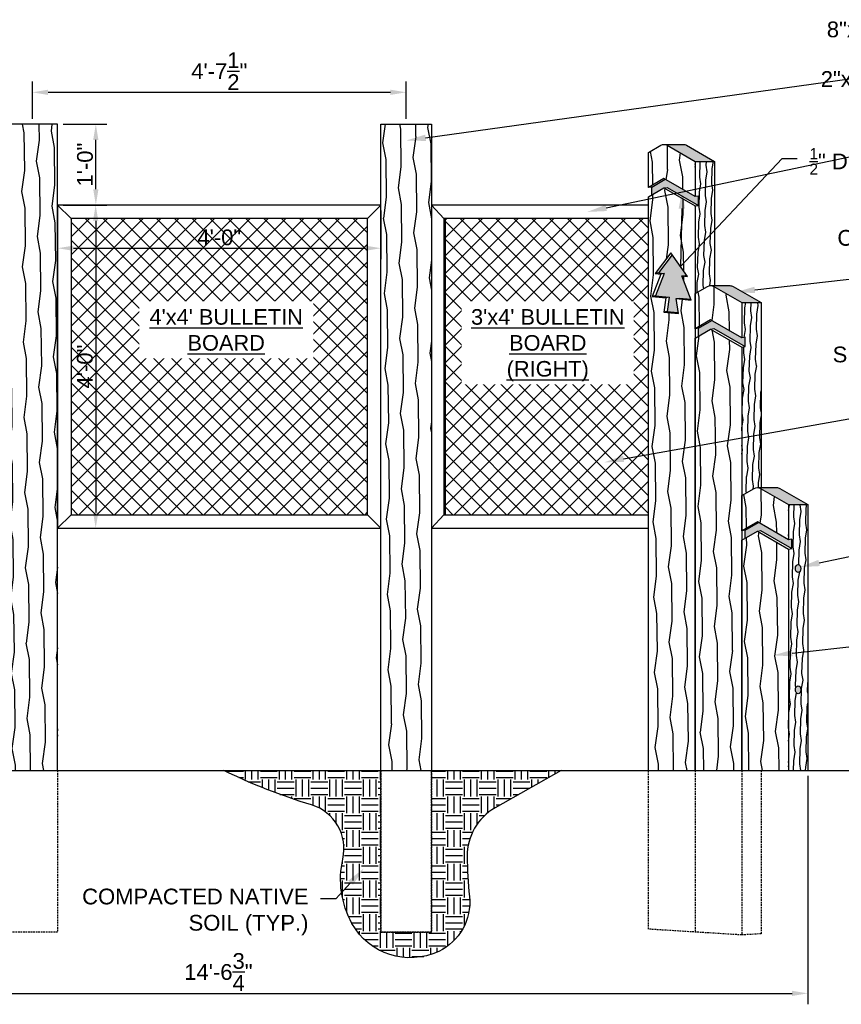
# Model space of a CAD drawing. Header units: feet. Extents: x -114 to 1432, y 355 to 669.
# Tile 95 of 195: x 1094 to 1216, y 522 to 669. Entities that reach past the tile are written whole.
import ezdxf
from ezdxf import colors
from ezdxf.entities.mleader import LeaderData, LeaderLine
from ezdxf.math import Vec2, Vec3

# ---------------------------------------------------------------- set-up
doc = ezdxf.new("R2010")
doc.units = ezdxf.units.FT
doc.header["$MEASUREMENT"] = 0
doc.linetypes.add('HIDDEN', pattern=[0.375, 0.25, -0.125])
doc.layers.add('-HELPER', color=4, linetype='Continuous', plot=False)
for name, color, linetype in [('A-BULLETINBOARD', 3, 'Continuous'), ('A-EXPANDED-METAL', 8, 'Continuous'), ('A-HATCH', 8, 'Continuous'), ('A-POSTS&BEAMS', 5, 'Continuous'), ('A-ROUTERED', 9, 'Continuous'), ('C-FINISHEDGRADE', 9, 'Continuous'), ('G-ANNO-DIM', 2, 'Continuous'), ('G-ANNO-TXT', 7, 'Continuous')]:
    doc.layers.add(name, color=color, linetype=linetype)
doc.styles.add('Arial', font='arial.ttf')
doc.dimstyles.new('MS-16A', dxfattribs={"dimscale": 13, "dimtxt": 0.18, "dimasz": 0.18, "dimexe": 0.125, "dimexo": 0.0625, "dimgap": 0.03125, "dimtad": 1, "dimdec": 3, "dimzin": 3, "dimdsep": 46, "dimlunit": 4, "dimtxsty": 'Arial', "dimcen": 0.03125, "dimclrd": 2, "dimclre": 2, "dimclrt": 7, "dimadec": 1, "dimazin": 0, "dimtfac": 1, "dimtdec": 3, "dimtofl": 0, "dimtmove": 0, "dimatfit": 3, "dimfxl": 1, "dimtolj": 1, "dimtzin": 0, "dimarcsym": 0})

# ---------------------------------------------------------------- blocks, each defined once
blk = doc.blocks.new('*D671')
at = {"layer": 'Defpoints', "color": 0, "transparency": 16777216}
for p in [(1099.68, 641.2), (1099.68, 593.2), (1105.33, 593.2)]:
    blk.add_point(p, dxfattribs=at)
at = {"layer": 'G-ANNO-DIM', "color": 2, "lineweight": -2, "transparency": 16777216}
for p, q in [((1100.49, 641.2), (1106.95, 641.2)), ((1105.33, 638.86), (1105.33, 595.54)), ((1100.49, 593.2), (1106.95, 593.2))]:
    blk.add_line(p, q, dxfattribs=at)
at = {"layer": 'G-ANNO-DIM', "color": 2, "transparency": 16777216}
for points in [[(1104.94, 638.86), (1105.72, 638.86), (1105.33, 641.2)], [(1104.94, 595.54), (1105.72, 595.54), (1105.33, 593.2)]]:
    blk.add_solid(points, dxfattribs=at)
at = {"layer": 'G-ANNO-DIM', "color": 7, "transparency": 16777216, "insert": (1103.73, 617.2), "char_height": 2.34, "attachment_point": 5, "rotation": 90, "style": 'Arial'}
blk.add_mtext('\\A1;4\'-0"', dxfattribs=at)
blk = doc.blocks.new('*D672')
at = {"layer": 'Defpoints', "color": 0, "transparency": 16777216}
for p in [(1099.68, 641.2), (1147.68, 641.2), (1147.68, 634.78)]:
    blk.add_point(p, dxfattribs=at)
at = {"layer": 'G-ANNO-DIM', "color": 2, "lineweight": -2, "transparency": 16777216}
for p, q in [((1099.68, 640.39), (1099.68, 633.16)), ((1147.68, 640.39), (1147.68, 633.16)), ((1102.02, 634.78), (1145.34, 634.78))]:
    blk.add_line(p, q, dxfattribs=at)
at = {"layer": 'G-ANNO-DIM', "color": 2, "transparency": 16777216}
for points in [[(1102.02, 635.17), (1102.02, 634.39), (1099.68, 634.78)], [(1145.34, 635.17), (1145.34, 634.39), (1147.68, 634.78)]]:
    blk.add_solid(points, dxfattribs=at)
at = {"layer": 'G-ANNO-DIM', "color": 7, "transparency": 16777216, "insert": (1123.68, 636.38), "char_height": 2.34, "attachment_point": 5, "style": 'Arial'}
blk.add_mtext('\\A1;4\'-0"', dxfattribs=at)
blk = doc.blocks.new('*D609')
at = {"layer": 'Defpoints', "color": 0, "transparency": 16777216}
for p in [(1036.31, 557.2), (1211.04, 557.2), (1211.04, 524.09)]:
    blk.add_point(p, dxfattribs=at)
at = {"layer": 'G-ANNO-DIM', "color": 2, "lineweight": -2, "transparency": 16777216}
for p, q in [((1036.31, 556.39), (1036.31, 522.47)), ((1211.04, 556.39), (1211.04, 522.47)), ((1038.65, 524.09), (1208.7, 524.09))]:
    blk.add_line(p, q, dxfattribs=at)
at = {"layer": 'G-ANNO-DIM', "color": 2, "transparency": 16777216}
for points in [[(1038.65, 524.48), (1038.65, 523.7), (1036.31, 524.09)], [(1208.7, 524.48), (1208.7, 523.7), (1211.04, 524.09)]]:
    blk.add_solid(points, dxfattribs=at)
at = {"layer": 'G-ANNO-DIM', "color": 7, "transparency": 16777216, "insert": (1123.55, 527.27), "char_height": 2.34, "attachment_point": 5, "style": 'Arial'}
blk.add_mtext('\\A1;14\'-6{\\H1x;\\S3/4;}"', dxfattribs=at)
blk = doc.blocks.new('*D610')
at = {"layer": 'Defpoints', "color": 0, "transparency": 16777216}
for p in [(1151.43, 657.94), (1095.93, 653.2), (1151.43, 653.2)]:
    blk.add_point(p, dxfattribs=at)
at = {"layer": 'G-ANNO-DIM', "color": 2, "lineweight": -2, "transparency": 16777216}
for p, q in [((1095.93, 654.01), (1095.93, 659.56)), ((1151.43, 654.01), (1151.43, 659.56)), ((1098.27, 657.94), (1149.09, 657.94))]:
    blk.add_line(p, q, dxfattribs=at)
at = {"layer": 'G-ANNO-DIM', "color": 2, "transparency": 16777216}
for points in [[(1098.27, 658.33), (1098.27, 657.55), (1095.93, 657.94)], [(1149.09, 658.33), (1149.09, 657.55), (1151.43, 657.94)]]:
    blk.add_solid(points, dxfattribs=at)
at = {"layer": 'G-ANNO-DIM', "color": 7, "transparency": 16777216, "insert": (1123.68, 661.08), "char_height": 2.34, "attachment_point": 5, "style": 'Arial'}
blk.add_mtext('\\A1;4\'-7{\\H1x;\\S1/2;}"', dxfattribs=at)
blk = doc.blocks.new('*D621')
at = {"layer": 'Defpoints', "color": 0, "transparency": 16777216}
for p in [(1099.68, 653.2), (1105.35, 653.2), (1099.68, 641.2)]:
    blk.add_point(p, dxfattribs=at)
at = {"layer": 'G-ANNO-DIM', "color": 2, "lineweight": -2, "transparency": 16777216}
for p, q in [((1100.49, 653.2), (1106.98, 653.2)), ((1105.35, 643.54), (1105.35, 650.86)), ((1100.49, 641.2), (1106.98, 641.2))]:
    blk.add_line(p, q, dxfattribs=at)
at = {"layer": 'G-ANNO-DIM', "color": 2, "transparency": 16777216}
for points in [[(1104.96, 650.86), (1105.74, 650.86), (1105.35, 653.2)], [(1104.96, 643.54), (1105.74, 643.54), (1105.35, 641.2)]]:
    blk.add_solid(points, dxfattribs=at)
at = {"layer": 'G-ANNO-DIM', "color": 7, "transparency": 16777216, "insert": (1103.75, 647.2), "char_height": 2.34, "attachment_point": 5, "rotation": 90, "style": 'Arial'}
blk.add_mtext('\\A1;1\'-0"', dxfattribs=at)

msp = doc.modelspace()

# ---------------------------------------------------------------- hatches: boundary and pattern name
at = {"layer": 'A-EXPANDED-METAL'}
h = msp.add_hatch(dxfattribs=at)
h.set_pattern_fill('ANSI37', color=256, scale=15)
h.set_pattern_definition([(45, (569.7783, 1.1526), (-1.3258252, 1.3258252), []), (135, (569.7783, 1.1526), (-1.3258252, -1.3258252), [])])
h.paths.add_polyline_path([(1187.3829, 639.1984), (1157.2108, 639.1984), (1157.2108, 617.1984), (1157.2108, 595.1984), (1187.3829, 595.1984)])
h.paths.add_polyline_path([(1145.6756, 595.1984), (1145.6756, 639.1984), (1101.6756, 639.1984), (1101.6756, 595.1984)])
h.paths.add_polyline_path([(1059.9683, 595.1984), (1090.1403, 595.1984), (1090.1403, 617.1984), (1090.1403, 639.1984), (1059.9683, 639.1984)])
at = {"layer": 'A-HATCH'}
h = msp.add_hatch(dxfattribs=at)
h.set_pattern_fill('WOOD1', color=256, scale=5, angle=64, pattern_type=2)
h.set_pattern_definition([(280.8699, (566.1611, 5.1421), (-2.412374, 17.8656221), [2.5, -22.5]), (270.5651, (568.8244, 7.181), (2.302122, -6.685825), [5.59017, -5.59017]), (262.4349, (571.0714, 6.085), (0.1102506, -11.1797947), [3.16228, -12.64911])])
h.paths.add_polyline_path([(1155.1756, 653.1984), (1147.6756, 653.1984), (1147.6756, 557.1984), (1155.1756, 557.1984)])
h.paths.add_polyline_path([(1092.1756, 557.1984), (1099.6756, 557.1984), (1099.6756, 653.1984), (1092.1756, 653.1984)])
h = msp.add_hatch(dxfattribs=at)
h.set_pattern_fill('WOOD1', color=256, scale=5, angle=64, pattern_type=2)
h.set_pattern_definition([(280.8699, (-33.8389, 5.1421), (-2.412374, 17.86562206), [2.5, -22.5]), (270.5651, (-31.1756, 7.181), (2.3021222, -6.685825), [5.59017, -5.59017]), (262.4349, (-28.9286, 6.085), (0.1102506, -11.1797947), [3.16228, -12.64911])])
h.paths.add_polyline_path([(1194.3119, 641.0644), (1189.6925, 643.7314), (1187.3829, 642.3979), (1187.3829, 557.1984), (1194.3119, 557.1984), (1194.3119, 621.4248)])
h.paths.add_polyline_path([(1190.723, 634.0762), (1193.1737, 630.5762), (1192.3207, 630.6569), (1193.723, 627.0762), (1191.4801, 627.2884), (1191.8256, 625.0762), (1190.723, 625.1805), (1189.6542, 625.2817), (1189.9903, 627.4294), (1187.9342, 627.624), (1189.2098, 630.9513), (1188.3697, 631.0312)], flags=16)
h.paths.add_polyline_path([(1194.3119, 647.6743), (1190.1545, 650.0746, 0.26794919), (1189.2306, 650.0746), (1187.3829, 649.0078), (1187.3829, 643.7837), (1189.6925, 645.1172), (1194.3119, 642.4502)])
h.paths.add_polyline_path([(1201.241, 620.0913), (1196.6216, 622.7583), (1194.3119, 621.4248), (1194.3119, 557.1984), (1201.241, 557.1984)])
h.paths.add_polyline_path([(1201.241, 626.7012), (1197.0836, 629.1015, 0.26794919), (1196.1597, 629.1015), (1194.3119, 628.0347), (1194.3119, 622.8106), (1196.6216, 624.1441), (1201.241, 621.4771)])
h.paths.add_polyline_path([(1208.1702, 590.0913), (1203.5508, 592.7583), (1201.2411, 591.4248), (1201.2411, 557.1984), (1208.1702, 557.1984)])
h.paths.add_polyline_path([(1208.1702, 596.7012), (1204.0128, 599.1015, 0.26794919), (1203.0889, 599.1015), (1201.2411, 598.0347), (1201.2411, 592.8106), (1203.5508, 594.1441), (1208.1702, 591.4771)])
h = msp.add_hatch(dxfattribs=at)
h.set_pattern_fill('WOOD3', color=256, scale=3, angle=176, pattern_type=2)
h.set_pattern_definition([(171.2364, (-30.25728, 0.6439), (32.71034884, -5.294630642), [0.361248, -35.763537]), (187.3099, (-30.6143, 0.69893), (-12.18003978, -2.15560722), [0.458913, -14.838147]), (221, (-31.0695, 0.6405), (-0.2092695, -2.992693), [0.339411, -3.903228]), (222.8476, (-31.32565, 0.41787), (-45.036739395, -41.960602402), [0.657951, -65.137185]), (188.9946, (-31.80803, -0.02957), (27.35276999, 4.1019521), [0.400251, -39.624741]), (176, (-32.2034, -0.092), (-3.2019616, -2.783423), [0.75, -2.25]), (166.5377, (-32.95154, -0.03983), (14.75419404, -4.03903385), [0.364965, -17.883321]), (170.2894, (-30.31378, -0.16414), (26.724957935, -4.876120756), [0.301497, -29.848131]), (176, (-30.611, -0.1133), (-3.2019616, -2.783423), [0.45, -2.55]), (204.3008, (-31.05986, -0.0819), (-34.175217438, -15.65421685), [0.442944, -43.851525]), (228.125, (-31.46356, -0.26417), (13.0171211, 14.126379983), [0.684105, -33.521157]), (215.2894, (-31.9202, -0.77356), (-19.002501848, -13.70784299), [0.426381, -42.211632]), (182.3402, (-32.26824, -1.0199), (-24.15080517, -1.31854163), [0.543324, -26.622831]), (164.1113, (-32.8111, -1.04207), (41.269871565, -11.907879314), [0.582495, -57.666969]), (169.2902, (-30.37865, -1.09187), (-26.724964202, 4.87609884), [0.513516, -50.83821]), (179.3665, (-30.88323, -0.99644), (-48.092344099, 0.355585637), [0.510882, -50.577279]), (209.6901, (-31.3941, -0.9908), (6.1946527, 2.5741574), [0.540834, -10.275822]), (223.4896, (-31.8639, -1.25867), (-32.22885918, -30.826947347), [0.488364, -48.348096]), (190.9314, (-32.21822, -1.59477), (-33.547422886, -6.67610359), [0.465726, -46.106799]), (176, (-32.6755, -1.683), (-3.2019616, -2.783423), [0.36, -2.64]), (163.0054, (-33.03461, -1.65798), (-26.51569332, 7.868802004), [0.400251, -39.624741]), (176, (-31.1494, 1.2175), (-3.2019616, -2.783423), [0, -3]), (39.1524, (-31.5998, 0.79792), (-47.820147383, -38.758657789), [0.657951, -65.137185]), (22.5651, (-31.2989, -1.7794), (3.2019593, 2.7834268), [0.268329, -6.439875]), (4.1301, (-31.05107, -1.6764), (18.16542152, 1.73707374), [0.424263, -20.788938]), (332.8014, (-30.6279, -1.64583), (14.54492083, -7.03173532), [0.228474, -22.618845]), (202.5651, (-31.5998, 0.7979), (-3.2019593, -2.7834268), [0.335409, -6.372795]), (182.7098, (-31.90954, 0.6692), (27.143500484, 1.10924884), [0.513516, -50.83821]), (165.8753, (-32.42248, 0.64493), (-50.24795288, 12.535682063), [0.853287, -84.475488]), (165.6952, (-30.23426, 0.9731), (-17.74688743, 4.248293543), [0.335409, -33.205608]), (191.5241, (-30.55927, 1.05596), (33.547424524, 6.676105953), [0.560445, -55.484178]), (218.8789, (-31.10842, 0.944), (41.416233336, 33.191802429), [0.57315, -56.741769]), (210.6952, (-31.5546, 0.58424), (-31.391792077, -18.85617781), [0.474342, -46.959822]), (185.4623, (-31.9625, 0.3421), (-15.1727321, -1.94633931), [0.547449, -17.70084]), (169.4181, (-32.50745, 0.28999), (50.457234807, -9.542924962), [0.785175, -77.73234]), (167.8699, (-30.28658, 0.2249), (17.74688295, -4.2483067), [0.424263, -20.788938]), (187.3099, (-30.70137, 0.31407), (-12.18003978, -2.15560722), [0.458913, -14.838147]), (218.5104, (-31.15655, 0.25568), (35.012331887, 27.624928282), [0.488364, -48.348096]), (221, (-31.5387, -0.0484), (-0.2092695, -2.992693), [0.551544, -3.691098]), (193.354, (-31.95495, -0.41025), (39.742080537, 9.250249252), [0.502893, -49.786272]), (172.6335, (-32.44424, -0.5264), (47.673800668, -6.341035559), [0.510882, -50.577279]), (158.8973, (-32.9509, -0.4609), (-29.299119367, 11.07075754), [0.408045, -40.396368]), (167.2538, (-30.3389, -0.52326), (-20.73957277, 4.45759052), [0.394587, -39.064251]), (190.9314, (-30.72376, -0.4362), (-33.547422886, -6.67610359), [0.465726, -46.106799]), (208.0054, (-31.18103, -0.52452), (15.59126609, 7.931732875), [0.56604, -27.735906]), (225.8991, (-31.68079, -0.7903), (35.640110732, 36.603040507), [0.745185, -73.77327]), (191.9454, (-32.1994, -1.32543), (12.18003838, 2.15561411), [0.436806, -21.403524]), (169.991, (-32.62673, -1.41584), (-29.717651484, 5.085384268), [0.57315, -56.741769]), (152.8014, (-33.19116, -1.31623), (-14.54492083, 7.03173532), [0.228474, -22.618845]), (166.5377, (-30.40167, -1.42107), (14.75419404, -4.03903385), [0.364965, -17.883321]), (186.008, (-30.75661, -1.3361), (-33.338151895, -3.683431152), [0.517881, -51.27015]), (213.4054, (-31.27165, -1.3903), (-40.997671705, -27.206450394), [0.642027, -63.560775]), (205.0546, (-31.59834, 1.2489), (-21.7859239, -10.505882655), [0.308868, -30.578022]), (186.7843, (-31.87815, 1.11811), (48.510881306, 5.629767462), [0.641328, -63.491349]), (168.875, (-32.515, 1.04235), (20.73957713, -4.45757304), [0.725604, -23.46117])])
h.paths.add_polyline_path([(1194.3119, 647.6743), (1197.1821, 647.6743), (1193.0246, 650.0746, 0.1316525), (1192.5627, 650.1984), (1189.9401, 650.1984)])
h.paths.add_polyline_path([(1199.9537, 629.1015, 0.1316525), (1199.4918, 629.2253), (1196.8692, 629.2253), (1201.241, 626.7012), (1204.1112, 626.7012)])
h.paths.add_polyline_path([(1208.1702, 596.7012), (1211.0404, 596.7012), (1206.8829, 599.1015, 0.1316525), (1206.421, 599.2253), (1203.7984, 599.2253)])
h = msp.add_hatch(dxfattribs=at)
h.set_pattern_fill('WOOD1', color=256, scale=2, angle=242, pattern_type=2)
h.set_pattern_definition([(98.8699, (-28.8314, -0.49265), (0.71496129, -7.17557178), [1, -9]), (88.5651, (-29.9245, -1.2705), (-0.82695516, 2.70483805), [2.236068, -2.236068]), (80.4349, (-30.80747, -0.80103), (0.1119943, 4.47073277), [1.264912, -5.059644])])
h.paths.add_polyline_path([(1211.0404, 596.7012), (1208.1702, 596.7012), (1208.1702, 591.4771), (1208.6626, 591.564), (1208.6626, 590.1781), (1208.1702, 590.0913), (1208.1702, 557.1984), (1211.0404, 557.1984)])
edge = h.paths.add_edge_path(flags=16)
edge.add_ellipse((1209.6053, 587.1984), major_axis=(0, 0.5938), ratio=0.67015286, start_angle=0, end_angle=360)
edge = h.paths.add_edge_path(flags=16)
edge.add_ellipse((1209.6053, 569.1984), major_axis=(0, 0.5938), ratio=0.67015286, start_angle=0, end_angle=360)
h.paths.add_polyline_path([(1204.1112, 626.7012), (1201.241, 626.7012), (1201.241, 621.4771), (1201.7334, 621.564), (1201.7334, 620.1781), (1201.241, 620.0913), (1201.241, 598.0346), (1203.3033, 599.2253), (1204.1112, 599.2253)])
h.paths.add_polyline_path([(1194.3119, 628.0347), (1196.3741, 629.2253), (1197.1821, 629.2253), (1197.1821, 647.6743), (1194.3119, 647.6743), (1194.3119, 642.4502), (1194.8044, 642.537), (1194.8044, 641.1512), (1194.3119, 641.0644)])
h = msp.add_hatch(dxfattribs=at)
h.set_pattern_fill('EARTH', color=256, scale=10)
h.set_pattern_definition([(0, (-30.2217, 1.1526), (2.5, 2.5), [2.5, -2.5]), (0, (-30.2217, 2.0901), (2.5, 2.5), [2.5, -2.5]), (0, (-30.2217, 3.0276), (2.5, 2.5), [2.5, -2.5]), (90, (-29.9092, 3.3401), (-2.5, 2.5), [2.5, -2.5]), (90, (-28.9717, 3.3401), (-2.5, 2.5), [2.5, -2.5]), (90, (-28.0342, 3.3401), (-2.5, 2.5), [2.5, -2.5])])
h.paths.add_polyline_path([(1164.63, 551.6587), (1174.4078, 557.1984), (1155.1756, 557.1984), (1155.1756, 533.1984), (1147.6756, 533.1984), (1147.6756, 557.1984), (1124.3388, 557.1984, 0.03898267), (1137.3652, 552.0818, -0.39325981), (1142.0222, 544.0431, 0.18456957), (1143.377, 534.4814, 0.39556747), (1156.2473, 530.3352, 0.3183558), (1160.8197, 538.4584, -0.02372122), (1160.481, 544.4662, -0.27251423)])
at = {"layer": 'A-ROUTERED'}
h = msp.add_hatch(color=256, dxfattribs=at)
h.dxf.hatch_style = 1
h.paths.add_polyline_path([(1194.8044, 641.1512), (1194.8044, 642.537), (1194.3119, 642.4502), (1189.8636, 645.0185), (1187.8753, 643.8706), (1187.8753, 642.6822), (1190.0139, 643.917)])
h.paths.add_polyline_path([(1192.3207, 630.6569), (1193.0296, 630.7819), (1190.9251, 633.7875), (1188.8621, 631.118), (1189.7022, 631.0381), (1188.4266, 627.7109), (1190.4827, 627.5163), (1190.1466, 625.3685), (1191.2154, 625.2674), (1191.8045, 625.2116), (1191.4801, 627.2884), (1191.9725, 627.3753), (1193.6687, 627.2147)])
h.paths.add_polyline_path([(1201.7334, 620.1781), (1201.7334, 621.564), (1201.241, 621.4771), (1196.7927, 624.0454), (1194.8044, 622.8975), (1194.8044, 621.7091), (1196.943, 622.9439)])
h.paths.add_polyline_path([(1208.6626, 590.1781), (1208.6626, 591.564), (1208.1702, 591.4771), (1203.7218, 594.0454), (1201.7335, 592.8975), (1201.7335, 591.7091), (1203.8722, 592.9439)])
h = msp.add_hatch(color=256, dxfattribs=at)
h.dxf.hatch_style = 1
edge = h.paths.add_edge_path()
edge.add_ellipse((1209.6053, 587.1984), major_axis=(0, 0.5938), ratio=0.67015286, start_angle=0, end_angle=360)
edge = h.paths.add_edge_path()
edge.add_ellipse((1209.6053, 569.1984), major_axis=(0, 0.5938), ratio=0.67015286, start_angle=0, end_angle=360)

# ---------------------------------------------------------------- linework, layer by layer
at = {"layer": '-HELPER'}
msp.add_lwpolyline([(1174.4078, 557.1984), (1164.63, 551.6587, 0.27251423), (1160.481, 544.4662, 0.02372122), (1160.8197, 538.4584, -0.3183558), (1156.2473, 530.3352, -0.39556747), (1143.377, 534.4814, -0.18456957), (1142.0222, 544.0431, 0.39325981), (1137.3652, 552.0818, -0.03898267), (1124.3388, 557.1984, -0.03898267)], format="xyb", dxfattribs=at)
at = {"layer": 'A-BULLETINBOARD', "linetype": 'Continuous'}
for points in [[(1101.6756, 639.1984), (1099.6756, 641.1984)], [(1145.6756, 639.1984), (1147.6756, 641.1984)], [(1157.0233, 639.1984), (1155.1756, 641.1984)], [(1187.3829, 641.1984), (1155.1756, 641.1984), (1155.1756, 617.1984), (1155.1756, 593.1984), (1187.3829, 593.1984)], [(1187.3829, 639.1984), (1157.0233, 639.1984), (1157.0233, 617.1984), (1157.0233, 595.1984), (1187.3829, 595.1984)], [(1157.2108, 639.1984), (1157.2108, 617.1984), (1157.2108, 595.1984)], [(1101.6756, 595.1984), (1099.6756, 593.1984)], [(1145.6756, 595.1984), (1147.6756, 593.1984)], [(1157.0233, 595.1984), (1155.1756, 593.1984)]]:
    msp.add_lwpolyline(points, dxfattribs=at)
msp.add_lwpolyline([(1145.6756, 595.1984), (1145.6756, 639.1984), (1101.6756, 639.1984), (1101.6756, 595.1984)], close=True, dxfattribs=at)
at = {"layer": 'A-POSTS&BEAMS'}
for points in [[(1099.6756, 557.1984), (1099.6756, 653.1984), (1092.1756, 653.1984), (1092.1756, 557.1984)], [(1147.6756, 557.1984), (1147.6756, 653.1984), (1155.1756, 653.1984), (1155.1756, 557.1984)], [(1194.3119, 647.6743), (1197.1821, 647.6743)], [(1187.8753, 643.8706), (1189.8636, 645.0185)], [(1187.8753, 642.6822), (1187.8753, 643.8706), (1187.3829, 643.7837)], [(1187.3829, 557.1984), (1187.3829, 642.3979), (1189.6925, 643.7314), (1194.3119, 641.0644), (1194.3119, 557.1984)], [(1189.6925, 643.7314), (1190.185, 643.8182), (1194.8044, 641.1512)], [(1194.3119, 641.0644), (1194.8044, 641.1512), (1194.8044, 642.537), (1194.3119, 642.4502)], [(1190.9251, 633.7875), (1188.8621, 631.118), (1189.7022, 631.0381), (1188.4266, 627.7109), (1190.4827, 627.5163), (1190.1466, 625.3685), (1191.2154, 625.2674), (1191.8045, 625.2116)], [(1188.8621, 631.118), (1188.3697, 631.0312)], [(1189.7022, 631.0381), (1189.2098, 630.9513)], [(1192.3207, 630.6569), (1192.8131, 630.7437), (1193.0736, 630.7191)], [(1188.4266, 627.7109), (1187.9342, 627.624)], [(1190.4827, 627.5163), (1189.9903, 627.4294)], [(1191.4801, 627.2884), (1191.9725, 627.3753), (1193.6687, 627.2147)], [(1201.241, 626.7012), (1204.1112, 626.7012)], [(1190.1466, 625.3685), (1189.6542, 625.2817)], [(1194.8044, 622.8975), (1196.7927, 624.0454)], [(1194.8044, 621.7091), (1194.8044, 622.8975), (1194.3119, 622.8106)], [(1194.3119, 557.1984), (1194.3119, 621.4248), (1196.6216, 622.7583), (1201.241, 620.0913), (1201.241, 557.1984)], [(1196.6216, 622.7583), (1197.114, 622.8451), (1201.7334, 620.1781)], [(1201.241, 620.0913), (1201.7334, 620.1781), (1201.7334, 621.564), (1201.241, 621.4771)], [(1208.1702, 596.7012), (1211.0404, 596.7012)], [(1201.7335, 592.8975), (1203.7218, 594.0454)], [(1201.7335, 591.7091), (1201.7335, 592.8975), (1201.2411, 592.8106)], [(1201.2411, 557.1984), (1201.2411, 591.4248), (1203.5508, 592.7583), (1208.1702, 590.0913), (1208.1702, 557.1984)], [(1203.5508, 592.7583), (1204.0432, 592.8451), (1208.6626, 590.1781)], [(1208.1702, 590.0913), (1208.6626, 590.1781), (1208.6626, 591.564), (1208.1702, 591.4771)]]:
    msp.add_lwpolyline(points, dxfattribs=at)
for points in [[(1194.3119, 642.4502), (1189.6925, 645.1172), (1187.3829, 643.7837), (1187.3829, 649.0078), (1189.2306, 650.0746, -0.26794919), (1190.1545, 650.0746), (1194.3119, 647.6743)], [(1201.241, 621.4771), (1196.6216, 624.1441), (1194.3119, 622.8106), (1194.3119, 628.0347), (1196.1597, 629.1015, -0.26794919), (1197.0836, 629.1015), (1201.241, 626.7012)], [(1208.1702, 591.4771), (1203.5508, 594.1441), (1201.2411, 592.8106), (1201.2411, 598.0347), (1203.0889, 599.1015, -0.26794919), (1204.0128, 599.1015), (1208.1702, 596.7012)]]:
    msp.add_lwpolyline(points, format="xyb", close=True, dxfattribs=at)
for points in [[(1189.6925, 650.1984), (1192.5627, 650.1984, -0.1316525), (1193.0246, 650.0746), (1197.1821, 647.6743), (1197.1821, 629.2253)], [(1196.6216, 629.2253), (1199.4918, 629.2253, -0.1316525), (1199.9537, 629.1015), (1204.1112, 626.7012), (1204.1112, 599.2253)], [(1203.5508, 599.2253), (1206.421, 599.2253, -0.1316525), (1206.8829, 599.1015), (1211.0404, 596.7012), (1211.0404, 557.1984)]]:
    msp.add_lwpolyline(points, format="xyb", dxfattribs=at)
msp.add_lwpolyline([(1190.723, 634.0762), (1188.3697, 631.0312), (1189.2098, 630.9513), (1187.9342, 627.624), (1189.9903, 627.4294), (1189.6542, 625.2817), (1190.723, 625.1805), (1191.8256, 625.0762), (1191.4801, 627.2884), (1193.723, 627.0762), (1192.3207, 630.6569), (1193.1737, 630.5762)], close=True, dxfattribs=at)
at = {"layer": 'A-POSTS&BEAMS', "linetype": 'HIDDEN'}
for points in [[(1099.6756, 557.1984), (1099.6756, 533.1984), (1092.1756, 533.1984), (1092.1756, 557.1984)], [(1155.1756, 557.1984), (1155.1756, 533.1984), (1147.6756, 533.1984), (1147.6756, 557.1984)], [(1147.6756, 557.1984), (1147.6756, 533.1984), (1155.1756, 533.1984), (1155.1756, 557.1984)], [(1204.1112, 557.1984), (1204.1112, 532.9458), (1201.241, 532.7672), (1187.3829, 533.6295), (1187.3829, 557.1984)], [(1194.3119, 557.1984), (1194.3119, 533.1984)], [(1201.241, 557.1984), (1201.241, 532.7672)]]:
    msp.add_lwpolyline(points, dxfattribs=at)
at = {"layer": 'A-POSTS&BEAMS'}
for centre in [(1209.6053, 587.1984), (1209.6053, 569.1984)]:
    msp.add_ellipse(centre, major_axis=(0, 0.5938), ratio=0.67015286, dxfattribs=at)
at = {"layer": 'C-FINISHEDGRADE'}
msp.add_lwpolyline([(1005.7717, 557.1984), (1225.8397, 557.1984)], dxfattribs=at)

# ---------------------------------------------------------------- dimensions: what is measured, and where the dimension line sits
at = {"layer": 'G-ANNO-DIM'}
for base, p1, p2, picture, middle in [((1151.4256, 657.935), (1095.9256, 653.1984), (1151.4256, 653.1984), '*D610', (1123.6756, 661.0809)), ((1147.6756, 634.7816), (1099.6756, 641.1984), (1147.6756, 641.1984), '*D672', (1123.6756, 636.3826))]:
    dim = msp.add_linear_dim(base=base, p1=p1, p2=p2, dimstyle='MS-16A', dxfattribs=at)
    dim.commit()
    dim.dimension.update_dxf_attribs({"geometry": picture, "text_midpoint": middle})
for base, p2, picture, middle in [((1105.3506, 653.1984), (1099.6756, 653.1984), '*D621', (1103.7496, 647.1984)), ((1105.3277, 593.1984), (1099.6756, 593.1984), '*D671', (1103.7267, 617.1984))]:
    dim = msp.add_linear_dim(base=base, p1=(1099.6756, 641.1984), p2=p2, angle=90, dimstyle='MS-16A', dxfattribs=at)
    dim.commit()
    dim.dimension.update_dxf_attribs({"geometry": picture, "text_midpoint": middle})
dim = msp.add_linear_dim(base=(1211.0404, 524.0919), p1=(1036.3108, 557.1984), p2=(1211.0404, 557.1984), dimstyle='MS-16A', dxfattribs=at)
dim.commit()
dim.dimension.update_dxf_attribs({"geometry": '*D609', "text_midpoint": (1123.546, 524.0919), "dimtype": 160})

# ---------------------------------------------------------------- leaders
at = {"layer": 'G-ANNO-TXT'}
ml = msp.add_multileader_mtext('Standard', dxfattribs=at)
ml.set_content('8"x8"x10\'  TIMBER POSTS (TYP.)', color=7, style='Arial')
ml.set_leader_properties(color=2, linetype='ByLayer', lineweight=-1)
ml.build(insert=Vec2(0, 0))
ml.multileader.update_dxf_attribs({"dogleg_length": 0.125, "arrow_head_size": 2.88, "scale": 18})
ctx = ml.context
ctx.base_point, ctx.scale, ctx.char_height, ctx.arrow_head_size, ctx.landing_gap_size, ctx.plane_origin = Vec3(1212.0642, 666.943), 18, 2.34, 2.88, 1.8, Vec3(1151.4566, 650.7861)
notes = []
notes.append((ctx, [(1, (1, 1, 0), (1267.656, 666.943), (-1, 0), 2.25, [(0, [(1151.4566, 650.7861)], 0, []), (1, [(1300.187, 652.9874)], 0, [])])]))
ctx.mtext.insert, ctx.mtext.flow_direction = Vec3(1213.8642, 668.457), 5
ml = msp.add_multileader_mtext('Standard', dxfattribs=at)
ml.set_content('2"x2" ANGLE STEEL FRAME (TYP.)', color=7, style='Arial')
ml.set_leader_properties(color=2, linetype='ByLayer', lineweight=-1)
ml.build(insert=Vec2(0, 0))
ml.multileader.update_dxf_attribs({"dogleg_length": 0.125, "arrow_head_size": 2.88, "scale": 18})
ctx = ml.context
ctx.base_point, ctx.scale, ctx.char_height, ctx.arrow_head_size, ctx.landing_gap_size, ctx.plane_origin = Vec3(1211.1649, 659.5735), 18, 2.34, 2.88, 1.8, Vec3(1170.4765, 640.3221)
notes.append((ctx, [(1, (1, 1, 0), (1270.3481, 659.5735), (-1, 0), 2.25, [(0, [(1178.2996, 640.1713)], 0, []), (1, [(1297.1122, 640.0055)], 0, [])])]))
ctx.mtext.insert, ctx.mtext.flow_direction = Vec3(1212.9649, 661.0875), 5
ml = msp.add_multileader_mtext('Standard', dxfattribs=at)
ml.set_content('\\A1;{\\H0.7x;\\S1/2;}" DEPTH ROUTERED AREA (TYP.)', color=7, style='Arial')
ml.set_leader_properties(color=2, linetype='ByLayer', lineweight=-1)
ml.build(insert=Vec2(0, 0))
ml.multileader.update_dxf_attribs({"dogleg_length": 0.125, "arrow_head_size": 2.88, "scale": 18})
ctx = ml.context
ctx.base_point, ctx.scale, ctx.char_height, ctx.arrow_head_size, ctx.landing_gap_size, ctx.plane_origin = Vec3(1209.4812, 648.1319), 18, 2.34, 2.88, 1.8, Vec3(1192.2328, 642.7789)
notes.append((ctx, [(0, (1, 1, 0), (1207.2312, 648.1319), (1, 0), 2.25, [(1, [(1192.4231, 643.5449), (1192.1269, 632.0848)], 0, [])])]))
ctx.mtext.insert, ctx.mtext.flow_direction = Vec3(1211.2812, 649.6459), 5
ml = msp.add_multileader_mtext('Standard', dxfattribs=at)
ml.set_content('CHAMFERED POST TOP (TYP.)', color=7, style='Arial')
ml.set_leader_properties(color=2, linetype='ByLayer', lineweight=-1)
ml.build(insert=Vec2(0, 0))
ml.multileader.update_dxf_attribs({"dogleg_length": 0.125, "arrow_head_size": 2.88, "scale": 18})
ctx = ml.context
ctx.base_point, ctx.scale, ctx.char_height, ctx.arrow_head_size, ctx.landing_gap_size, ctx.plane_origin = Vec3(1213.6269, 635.9779), 18, 2.34, 2.88, 1.8, Vec3(1200.3068, 628.2578)
notes.append((ctx, [(1, (1, 1, 0), (1267.688, 635.9779), (-1, 0), 2.25, [(0, [(1200.3068, 628.2578)], 0, []), (1, [(1283.6477, 627.6901)], 0, [])])]))
ctx.mtext.insert, ctx.mtext.flow_direction = Vec3(1215.4269, 637.4919), 5
ml = msp.add_multileader_mtext('Standard', dxfattribs=at)
ml.set_content('\\A1;{\\H0.7x;\\S1/2;}"%%C THREADED ROD\\PW/ NUT COUNTERSUNK\\PINTO POST (TYP.)', color=7, style='Arial')
ml.set_leader_properties(color=2, linetype='ByLayer', lineweight=-1)
ml.build(insert=Vec2(0, 0))
ml.multileader.update_dxf_attribs({"dogleg_length": 0.125, "arrow_head_size": 2.88, "scale": 18})
ctx = ml.context
ctx.base_point, ctx.scale, ctx.char_height, ctx.arrow_head_size, ctx.landing_gap_size, ctx.plane_origin = Vec3(1225.7653, 600.2629), 18, 2.34, 2.88, 1.8, Vec3(1206.015, 585.9536)
ctx.text_align_type = 1
notes.append((ctx, [(1, (1, 1, 0), (1269.3426, 600.2629), (-1, 0), 2.25, [(0, [(1209.9039, 587.4165)], 0, []), (1, [(1280.1421, 587.4551)], 0, [])])]))
ctx.mtext.insert, ctx.mtext.alignment, ctx.mtext.flow_direction = Vec3(1246.429, 601.7769), 2, 5
ml = msp.add_multileader_mtext('Standard', dxfattribs=at)
ml.set_content('\\A1;OUTER POST FOR AESTHETIC\\PPURPOSES ONLY', color=7, style='Arial')
ml.set_leader_properties(color=2, linetype='ByLayer', lineweight=-1)
ml.build(insert=Vec2(0, 0))
ml.multileader.update_dxf_attribs({"dogleg_length": 0.125, "arrow_head_size": 2.88, "scale": 18})
ctx = ml.context
ctx.base_point, ctx.scale, ctx.char_height, ctx.arrow_head_size, ctx.landing_gap_size, ctx.plane_origin = Vec3(1219.3302, 581.9274), 18, 2.34, 2.88, 1.8, Vec3(1205.8153, 569.9882)
ctx.text_align_type = 1
notes.append((ctx, [(1, (1, 1, 0), (1273.2045, 581.9274), (-1, 0), 2.25, [(0, [(1205.879, 574.305)], 0, []), (1, [(1280.6955, 576.5518)], 0, [])])]))
ctx.mtext.insert, ctx.mtext.alignment, ctx.mtext.flow_direction = Vec3(1245.1423, 583.1173), 2, 5
ml = msp.add_multileader_mtext('Standard', dxfattribs=at)
ml.set_content('COMPACTED NATIVE\\PSOIL (TYP.)', color=7, style='Arial')
ml.set_leader_properties(color=2, linetype='ByLayer', lineweight=-1)
ml.build(insert=Vec2(0, 0))
ml.multileader.update_dxf_attribs({"dogleg_length": 0.125, "arrow_head_size": 2.88, "scale": 18})
ctx = ml.context
ctx.base_point, ctx.scale, ctx.char_height, ctx.arrow_head_size, ctx.landing_gap_size, ctx.plane_origin = Vec3(1101.8532, 538.1356), 18, 2.34, 2.88, 1.8, Vec3(1031.4586, 531.7463)
ctx.text_align_type = 2
notes.append((ctx, [(1, (1, 1, 0), (1140.966, 538.1356), (-1, 0), 2.25, [(1, [(1145.1327, 542.6446)], 0, [])])]))
ctx.mtext.insert, ctx.mtext.alignment, ctx.mtext.flow_direction = Vec3(1136.916, 539.6496), 3, 5
for ctx, leaders in notes:
    for number, flags, end, landing, length, lines in leaders:
        leader = LeaderData()
        leader.index, (leader.has_last_leader_line, leader.has_dogleg_vector, leader.attachment_direction) = number, flags
        leader.last_leader_point, leader.dogleg_vector, leader.dogleg_length = Vec3(end), Vec3(landing), length
        for number, points, colour, breaks in lines:
            line = LeaderLine()
            line.index, line.vertices, line.color, line.breaks = number, Vec3.list(points), colors.encode_raw_color(colour), breaks
            leader.lines.append(line)
        ctx.leaders.append(leader)

# ---------------------------------------------------------------- next in the draw order: texts
at = {"layer": 'G-ANNO-TXT', "char_height": 2.3125, "attachment_point": 1, "style": 'Arial', "bg_fill": 3, "box_fill_scale": 1.5, "bg_fill_color": 256, "bg_fill_transparency": 0}
for s, insert, width in [("\\pxqc;{\\L\\C3;4'x4' BULLETIN\\PBOARD}", (1112.9431, 625.7353), 23.523595), ("\\pxqc;{\\L\\C3;3'x4' BULLETIN\\PBOARD\\P(RIGHT)}", (1160.8303, 625.7353), 23.216225)]:
    msp.add_mtext(s, dxfattribs=dict(at, insert=insert, width=width))

# ---------------------------------------------------------------- next in the draw order: linework, layer by layer
at = {"layer": 'A-BULLETINBOARD', "linetype": 'Continuous'}
msp.add_lwpolyline([(1147.6756, 593.1984), (1147.6756, 641.1984), (1099.6756, 641.1984), (1099.6756, 593.1984)], close=True, dxfattribs=at)

# ---------------------------------------------------------------- next in the draw order: leaders
at = {"layer": 'G-ANNO-TXT'}
ml = msp.add_multileader_mtext('Standard', dxfattribs=at)
ml.set_content('SELF WEATHERING EXPANDED\\PMETAL BACKING (TYP.)', color=7, style='Arial')
ml.set_leader_properties(color=2, linetype='ByLayer', lineweight=-1)
ml.build(insert=Vec2(0, 0))
ml.multileader.update_dxf_attribs({"dogleg_length": 0.125, "arrow_head_size": 2.88, "scale": 18})
ctx = ml.context
ctx.base_point, ctx.scale, ctx.char_height, ctx.arrow_head_size, ctx.landing_gap_size, ctx.plane_origin = Vec3(1213.0853, 618.6567), 18, 2.34, 2.88, 1.8, Vec3(1199.7651, 610.9366)
ctx.text_align_type = 1
notes = []
notes.append((ctx, [(1, (1, 1, 0), (1268.7473, 618.6567), (-1, 0), 2.25, [(0, [(1180.8602, 602.989)], 0, []), (1, [(1295.5067, 603.7686)], 0, [])])]))
ctx.mtext.insert, ctx.mtext.alignment, ctx.mtext.flow_direction = Vec3(1239.7913, 620.1706), 2, 5
for ctx, leaders in notes:
    for number, flags, end, landing, length, lines in leaders:
        leader = LeaderData()
        leader.index, (leader.has_last_leader_line, leader.has_dogleg_vector, leader.attachment_direction) = number, flags
        leader.last_leader_point, leader.dogleg_vector, leader.dogleg_length = Vec3(end), Vec3(landing), length
        for number, points, colour, breaks in lines:
            line = LeaderLine()
            line.index, line.vertices, line.color, line.breaks = number, Vec3.list(points), colors.encode_raw_color(colour), breaks
            leader.lines.append(line)
        ctx.leaders.append(leader)

doc.saveas('drawing.dxf')
